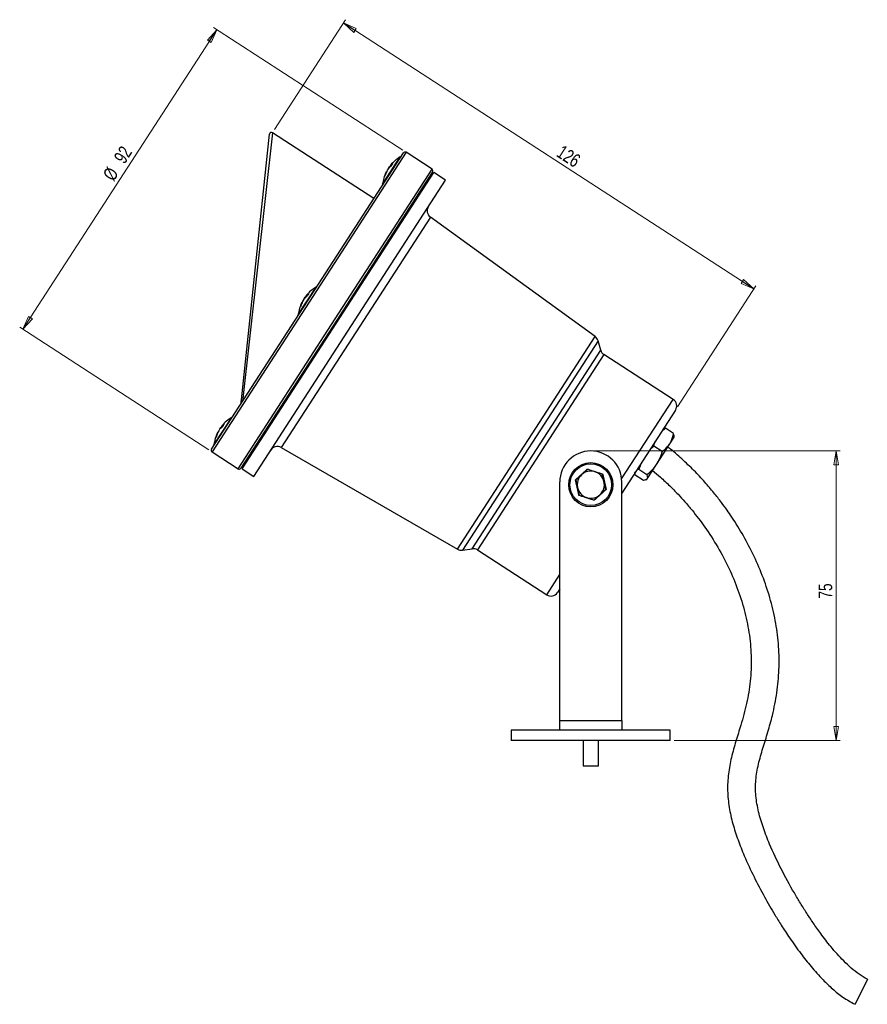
# Model space of a CAD drawing. Header units: millimetres. Extents: x 131 to 933, y 333 to 770.
# Tile 2 of 4: x 385 to 603, y 333 to 587. Entities that reach past the tile are written whole.
import ezdxf

# ---------------------------------------------------------------- set-up
doc = ezdxf.new("R2010")
doc.units = ezdxf.units.MM
doc.styles.add('SLDTEXTSTYLE0', font='TXT', dxfattribs={"width": 0.75})
doc.dimstyles.new('SLDDIMSTYLE0', dxfattribs={"dimtxt": 3.5, "dimasz": 3.556, "dimexe": 0, "dimexo": 0.0625, "dimgap": 0.875, "dimtad": 1, "dimdec": 0, "dimrnd": 1e-09, "dimzin": 12, "dimdsep": 46, "dimtxsty": 'SLDTEXTSTYLE0', "dimblk1": 'CLOSED', "dimblk2": 'CLOSED', "dimsah": 1, "dimcen": 0.09, "dimadec": 0, "dimazin": 3, "dimtfac": 1, "dimtdec": 0, "dimtofl": 0, "dimtmove": 0, "dimatfit": 3, "dimldrblk": 'CLOSED', "dimfxl": 0, "dimfrac": 2, "dimtolj": 1, "dimtzin": 12, "dimarcsym": 0})

# ---------------------------------------------------------------- blocks, each defined once
blk = doc.blocks.new('_Closed')
at = {"color": 0, "linetype": 'ByBlock', "lineweight": -2}
for p, q in [((-1, 0.166667), (0, 0)), ((-1, 0.166667), (-1, -0.166667)), ((0, 0), (-1, -0.166667)), ((0, 0), (-1, 0))]:
    blk.add_line(p, q, dxfattribs=at)
blk = doc.blocks.new('_D')
at = {"color": 7, "linetype": 'Continuous', "lineweight": 0}
for p, q in [((450.56, 558.99), (468.89, 587.28)), ((468.35, 586.44), (574.22, 517.86)), ((554.54, 487.47), (574.77, 518.7))]:
    blk.add_line(p, q, dxfattribs=at)
at = {"color": 7, "linetype": 'Continuous', "lineweight": 18, "xscale": 3.556, "yscale": 3.556}
for p, rotation in [((468.35, 586.44, -0.27), 147.068439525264), ((574.22, 517.86, -0.27), 327.068439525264)]:
    blk.add_blockref('_Closed', p, dxfattribs=dict(at, rotation=rotation))
at = {"color": 7, "linetype": 'Continuous', "lineweight": 18, "insert": (524.95, 555.15), "char_height": 3.5, "attachment_point": 1, "rotation": 327.0684, "style": 'SLDTEXTSTYLE0'}
blk.add_mtext('126', dxfattribs=at)
blk = doc.blocks.new('_D_1')
at = {"color": 7, "linetype": 'Continuous', "lineweight": 0}
for p, q in [((385.68, 507.49), (435.69, 584.7)), ((483.66, 553.63), (434.85, 585.25)), ((433.64, 476.42), (384.84, 508.03))]:
    blk.add_line(p, q, dxfattribs=at)
at = {"color": 7, "linetype": 'Continuous', "lineweight": 18, "xscale": 3.556, "yscale": 3.556}
for p, rotation in [((435.69, 584.7, -0.27), 57.06843952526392), ((385.68, 507.49, -0.27), 237.068439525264)]:
    blk.add_blockref('_Closed', p, dxfattribs=dict(at, rotation=rotation))
at = {"color": 7, "linetype": 'Continuous', "lineweight": 18, "char_height": 3.5, "attachment_point": 1, "rotation": 57.0684, "style": 'SLDTEXTSTYLE0'}
for s, insert in [('92', (408.93, 551.78)), ('%%c', (406.1, 547.32))]:
    blk.add_mtext(s, dxfattribs=dict(at, insert=insert))
blk = doc.blocks.new('_D_2')
at = {"color": 7, "linetype": 'Continuous', "lineweight": 0}
for p, q in [((533.16, 476.11), (596.45, 476.11)), ((595.45, 476.11), (595.45, 401.51)), ((553.66, 401.51), (596.45, 401.51))]:
    blk.add_line(p, q, dxfattribs=at)
at = {"color": 7, "linetype": 'Continuous', "lineweight": 18, "xscale": 3.556, "yscale": 3.556}
for p, rotation in [((595.45, 476.11, -0.27), 90.0000000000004), ((595.45, 401.51, -0.27), 270.0000000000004)]:
    blk.add_blockref('_Closed', p, dxfattribs=dict(at, rotation=rotation))
at = {"color": 7, "linetype": 'Continuous', "lineweight": 18, "insert": (590.94, 438.06), "char_height": 3.5, "attachment_point": 1, "rotation": 90, "style": 'SLDTEXTSTYLE0'}
blk.add_mtext('75', dxfattribs=at)

msp = doc.modelspace()

# ---------------------------------------------------------------- linework, layer by layer
at = {"color": 7, "linetype": 'Continuous', "lineweight": 25}
for p, q in [((442.05, 489.29), (449.25, 557.78)), ((476.2, 541.19), (450.02, 558.15)), ((459.07, 514.75), (483.81, 552.94)), ((478.79, 545.37), (483.02, 551.9)), ((483.1, 551.85), (483.02, 551.9)), ((491.21, 548.74), (484.5, 553.09)), ((479.98, 548.93), (479.67, 548.45)), ((479.98, 548.93), (480.23, 549.33)), ((480.23, 549.33), (480.36, 549.23)), ((480.45, 549.66), (480.53, 549.78)), ((480.45, 549.66), (480.64, 549.53)), ((442.19, 471.48), (491.66, 547.85)), ((445.22, 469.52), (494.69, 545.9)), ((491.36, 548.05), (466.62, 509.86)), ((479.37, 548), (479.45, 548.11)), ((494.69, 545.9), (491.66, 547.85)), ((478.45, 544.85), (478.79, 545.37)), ((478.45, 544.85), (478.53, 544.8)), ((489.76, 544.92), (489.46, 545.11)), ((487.28, 541.76), (487.59, 541.56)), ((485.26, 537.96), (484.95, 538.16)), ((533.28, 505.58), (490.78, 536.38)), ((456.71, 511.28), (461.28, 518.33)), ((461.35, 518.28), (461.28, 518.33)), ((458.23, 515.36), (457.92, 514.88)), ((458.23, 515.36), (458.49, 515.75)), ((458.49, 515.75), (458.62, 515.66)), ((458.71, 516.09), (458.78, 516.21)), ((458.71, 516.09), (458.91, 515.95)), ((434.34, 476.56), (459.07, 514.75)), ((457.63, 514.42), (457.7, 514.54)), ((456.71, 511.28), (456.79, 511.23)), ((468.02, 511.34), (467.71, 511.54)), ((466.62, 509.86), (441.89, 471.67)), ((465.54, 508.18), (465.84, 507.99)), ((534.73, 502.07), (534.03, 504.51)), ((553.41, 489.4), (535.57, 500.95)), ((554, 486.63), (540.16, 465.26)), ((434.96, 477.71), (439.53, 484.76)), ((436.96, 482.52), (437.04, 482.63)), ((436.96, 482.52), (437.15, 482.39)), ((439.61, 484.71), (439.53, 484.76)), ((435.88, 480.85), (435.96, 480.97)), ((436.49, 481.78), (436.17, 481.3)), ((436.49, 481.78), (436.74, 482.18)), ((436.74, 482.18), (436.87, 482.09)), ((448.3, 481.57), (448.6, 481.37)), ((550.36, 481.01), (551.41, 481.96)), ((553.54, 480.58), (551.41, 481.96)), ((552.53, 477.96), (553.65, 479.69)), ((553.65, 479.69), (553.66, 479.9)), ((434.96, 477.71), (435.04, 477.66)), ((446.27, 477.77), (445.97, 477.97)), ((548.42, 477.36), (547.29, 476.28)), ((550.56, 475.98), (548.42, 477.36)), ((549.09, 472.65), (552.53, 477.96)), ((434.48, 475.87), (441.2, 471.52)), ((443.79, 474.61), (444.1, 474.41)), ((452.3, 476.97), (497.79, 450.78)), ((545.03, 472.79), (544.52, 471.33)), ((546.68, 468.92), (549.09, 472.65)), ((442.19, 471.48), (445.22, 469.52)), ((531.28, 471.36), (529.79, 469.99)), ((535.14, 470.15), (533.21, 470.75)), ((545.73, 468.52), (543.6, 469.9)), ((544.52, 471.33), (544.02, 471.23)), ((546.65, 469.95), (544.52, 471.33)), ((524.16, 406.61), (524.16, 468.11)), ((540.16, 406.61), (540.16, 468.11)), ((546.4, 468.68), (546.59, 468.78)), ((546.59, 468.78), (546.68, 468.92)), ((529.18, 464.68), (531.11, 464.08)), ((533.03, 463.47), (534.52, 464.84)), ((499.07, 450.54), (501.58, 450.89)), ((502.95, 450.59), (520.79, 439.04)), ((524.16, 440.56), (523.55, 439.63)), ((524.16, 406.61), (540.16, 406.61)), ((524.16, 404.11), (524.16, 406.61)), ((540.16, 406.61), (540.16, 404.11)), ((511.66, 404.11), (511.66, 401.51)), ((524.16, 404.11), (511.66, 404.11)), ((540.16, 404.11), (524.16, 404.11)), ((552.66, 404.11), (540.16, 404.11)), ((552.66, 401.51), (552.66, 404.11)), ((552.66, 401.51), (511.66, 401.51)), ((530.16, 401.51), (530.16, 394.92)), ((534.16, 394.92), (534.16, 401.51)), ((530.16, 394.92), (534.16, 394.92)), ((603.5, 339.93), (600.32, 333.48))]:
    msp.add_line(p, q, dxfattribs=at)
at = {"color": 8, "linetype": 'Continuous', "lineweight": 25}
for p, q in [((450.02, 558.15), (442.28, 488.83)), ((484.5, 553.09), (459.49, 514.48)), ((466.21, 510.13), (491.21, 548.74)), ((490.78, 536.38), (452.3, 476.97)), ((459.49, 514.48), (434.48, 475.87)), ((441.2, 471.52), (466.21, 510.13)), ((497.79, 450.78), (533.28, 505.58)), ((534.03, 504.51), (499.07, 450.54)), ((501.58, 450.89), (534.73, 502.07)), ((535.57, 500.95), (502.95, 450.59)), ((540.12, 468.89), (553.41, 489.4)), ((520.79, 439.04), (524.16, 444.24))]:
    msp.add_line(p, q, dxfattribs=at)
at = {"color": 7, "linetype": 'Continuous', "lineweight": 25}
for radius in [5.7, 5.37]:
    msp.add_circle((532.16, 467.41), radius, dxfattribs=at)
for centre, radius, start, end in [((449.75, 557.73), 0.5, 57.0684, 173.9961), ((487.72, 543.85), 9.32, 120.2834, 140.5161), ((484.23, 552.67), 0.5, 57.0684, 147.0684), ((485.84, 545.41), 6.88, 153.8173, 164.075), ((482.05, 546.93), 2.88, 120.3581, 135.9559), ((485.49, 544.97), 6.82, 136.9248, 140.3408), ((482.52, 547.66), 2.88, 120.3581, 135.9559), ((487.03, 545.76), 7.4, 143.6689, 150.468), ((490.94, 548.32), 0.5, 327.0684, 57.0684), ((487.72, 543.85), 9.32, 153.6208, 173.8534), ((485.55, 544.96), 6.88, 153.8173, 164.075), ((481.41, 545.56), 2.79, 141.5333, 152.6036), ((491.95, 538), 2, 147.0684, 234.0684), ((465.98, 510.28), 9.32, 120.2834, 140.5161), ((460.3, 513.35), 2.88, 120.3581, 135.9559), ((463.74, 511.4), 6.82, 136.9248, 140.3408), ((460.78, 514.09), 2.88, 120.3581, 135.9559), ((465.28, 512.19), 7.4, 143.6689, 150.468), ((465.98, 510.28), 9.32, 153.6208, 173.8534), ((463.8, 511.39), 6.88, 153.8173, 164.075), ((459.67, 511.99), 2.79, 141.5333, 152.6036), ((464.1, 511.84), 6.88, 153.8173, 164.075), ((532.11, 503.96), 2, 16.0684, 54.0684), ((536.66, 502.63), 2, 196.0684, 237.0684), ((442.53, 489.25), 0.487, 174.3148, 238.5869), ((552.32, 487.72), 2, 327.0684, 57.0684), ((438.55, 479.78), 2.88, 120.3581, 135.9559), ((441.99, 477.83), 6.82, 136.9248, 140.3408), ((439.03, 480.52), 2.88, 120.3581, 135.9559), ((444.23, 476.71), 9.32, 120.2834, 140.5161), ((443.54, 478.62), 7.4, 143.6689, 150.468), ((444.23, 476.71), 9.32, 153.6208, 173.8534), ((442.06, 477.81), 6.88, 153.8173, 164.075), ((437.92, 478.42), 2.79, 141.5333, 152.6036), ((442.35, 478.27), 6.88, 153.8173, 164.075), ((451.3, 475.24), 2, 60.0684, 147.0684), ((434.76, 476.29), 0.5, 147.0684, 237.0684), ((532.16, 468.11), 8, 90, 180), ((532.16, 468.11), 8, 0, 90), ((441.47, 471.94), 0.5, 237.0684, 327.0684), ((532.16, 467.41), 3.5, 132.5169, 192.5169), ((532.16, 467.41), 3.5, 72.5169, 132.5169), ((532.16, 467.41), 3.5, 12.5169, 72.5169), ((532.16, 467.41), 3.5, 312.5169, 12.5169), ((532.16, 467.41), 3.5, 192.5169, 252.5169), ((532.16, 467.41), 3.5, 252.5169, 312.5169), ((498.79, 452.52), 2, 240.0684, 278.0684), ((501.86, 448.91), 2, 57.0684, 98.0684), ((521.87, 440.72), 2, 237.0684, 327.0684)]:
    msp.add_arc(centre, radius, start, end, dxfattribs=at)
for points, knots in [([(441.95, 488.32), (441.95, 488.32), (441.95, 488.32), (441.95, 488.36), (441.96, 488.45), (441.99, 488.7), (442.02, 489.02), (442.05, 489.27), (442.05, 489.29)], [0, 0, 0, 0, 0.008514, 0.04706, 0.182173, 0.443864, 0.935478, 1, 1, 1, 1]), ([(550.75, 481.78), (550.78, 481.8), (550.93, 481.91), (551.2, 481.94), (551.41, 481.96)], [0, 0, 0, 0, 0.220319, 1, 1, 1, 1]), ([(552.53, 477.96), (552.66, 478.18), (553.14, 478.97), (553.37, 479.9), (553.54, 480.58)], [0, 0, 0, 0, 0.268634, 1, 1, 1, 1]), ([(553.64, 479.9), (553.65, 479.94), (553.69, 480.12), (553.6, 480.38), (553.54, 480.58)], [0, 0, 0, 0, 0.220319, 1, 1, 1, 1]), ([(548.42, 477.36), (548.47, 477.6), (548.57, 478.09), (548.78, 478.53), (548.89, 478.75)], [0, 0, 0, 0, 0.494384, 1, 1, 1, 1]), ([(550.56, 475.98), (550.75, 476.12), (551.53, 476.69), (552.1, 477.42), (552.53, 477.96)], [0, 0, 0, 0, 0.257551, 1, 1, 1, 1]), ([(550.56, 475.98), (550.37, 475.4), (550.01, 474.23), (549.4, 473.18), (549.09, 472.65)], [0, 0, 0, 0, 0.495458, 1, 1, 1, 1]), ([(603.5, 339.93), (602.78, 340.34), (601.3, 341.17), (599.29, 342.81), (596.82, 345.15), (594.2, 348.13), (591.63, 351.46), (589.58, 354.36), (587.84, 356.98), (586.23, 359.55), (583.97, 363.33), (581.22, 368.36), (578.56, 373.97), (576.64, 378.89), (575.39, 383.03), (574.64, 387.17), (574.62, 391.31), (575.37, 395.41), (576.56, 399.51), (577.87, 403.68), (579.19, 408.43), (580.26, 413.78), (580.81, 419.73), (580.71, 425.72), (579.97, 431.68), (578.64, 437.57), (576.76, 443.34), (574.39, 448.91), (571.64, 454.18), (569.21, 458.09), (567.26, 460.94), (565.74, 463.02), (563.83, 465.46), (561.49, 468.21), (558.75, 471.15), (555.67, 474.07), (553.4, 476.1), (552.1, 477.02), (551.98, 477.11)], [0, 0, 0, 0, 0.015853, 0.032588, 0.049545, 0.081222, 0.108534, 0.130324, 0.149527, 0.168963, 0.188452, 0.234064, 0.279082, 0.307572, 0.335413, 0.362126, 0.38812, 0.414488, 0.441845, 0.470007, 0.498431, 0.53659, 0.574712, 0.612955, 0.651374, 0.689901, 0.728736, 0.767753, 0.806095, 0.842723, 0.85611, 0.872366, 0.892321, 0.915614, 0.941644, 0.969426, 0.997122, 1, 1, 1, 1]), ([(549.09, 472.65), (549.04, 472.58), (548.69, 472.04), (547.92, 471.09), (547.08, 470.33), (546.65, 469.95)], [0, 0, 0, 0, 0.0700769, 0.5307777, 1, 1, 1, 1]), ([(528.23, 468.65), (528.27, 468.7), (528.52, 468.92), (529.14, 469.49), (530.12, 470.38), (530.88, 471.08), (531.26, 471.44)], [0, 0, 0, 0, 0.048246, 0.241311, 0.616335, 1, 1, 1, 1]), ([(529.79, 469.99), (529.76, 469.96), (529.25, 469.5), (528.76, 469.05), (528.3, 468.63)], [0, 0, 0, 0, 0.070174, 1, 1, 1, 1]), ([(531.26, 471.44), (531.33, 471.42), (531.64, 471.32), (532.44, 471.06), (533.7, 470.67), (534.69, 470.36), (535.2, 470.2)], [0, 0, 0, 0, 0.048246, 0.241311, 0.616335, 1, 1, 1, 1]), ([(533.21, 470.75), (533.16, 470.77), (532.51, 470.97), (531.87, 471.17), (531.28, 471.36)], [0, 0, 0, 0, 0.070174, 1, 1, 1, 1]), ([(535.57, 468.17), (535.54, 468.32), (535.39, 468.98), (535.25, 469.63), (535.14, 470.15)], [0, 0, 0, 0, 0.21335, 1, 1, 1, 1]), ([(535.2, 470.2), (535.21, 470.14), (535.28, 469.82), (535.46, 468.99), (535.75, 467.7), (535.97, 466.69), (536.09, 466.18)], [0, 0, 0, 0, 0.048246, 0.241311, 0.616335, 1, 1, 1, 1]), ([(543.49, 470.58), (543.48, 470.54), (543.44, 470.36), (543.53, 470.1), (543.6, 469.9)], [0, 0, 0, 0, 0.220319, 1, 1, 1, 1]), ([(546.65, 469.95), (546.71, 469.75), (546.84, 469.33), (546.73, 469.06), (546.68, 468.92)], [0, 0, 0, 0, 0.495458, 1, 1, 1, 1]), ([(548.05, 471.04), (548.74, 470.48), (550.29, 469.24), (552.48, 467.19), (554.59, 465.06), (556.5, 462.96), (558.27, 460.87), (559.97, 458.71), (562.25, 455.58), (564.97, 451.36), (567.86, 445.92), (570.22, 440.29), (572.01, 434.51), (573.18, 428.62), (573.65, 422.7), (573.4, 416.8), (572.44, 411.03), (571.03, 405.89), (569.57, 401.3), (568.39, 397.14), (567.57, 392.88), (567.36, 388.55), (567.8, 384.22), (568.75, 379.98), (570.1, 375.82), (571.92, 371.24), (574.2, 366.35), (576.85, 361.31), (579.23, 357.19), (581.42, 353.65), (583.62, 350.29), (586.17, 346.71), (589.03, 343.1), (591.74, 340.05), (594.5, 337.41), (597.2, 335.21), (599.26, 334.06), (600.32, 333.48)], [0, 0, 0, 0, 0.016998, 0.03791, 0.057274, 0.074208, 0.092251, 0.109443, 0.126774, 0.166179, 0.205371, 0.244217, 0.28267, 0.320775, 0.358585, 0.396024, 0.43323, 0.470139, 0.49771, 0.52524, 0.552739, 0.580353, 0.60783, 0.635467, 0.66323, 0.691439, 0.729414, 0.766226, 0.800316, 0.820207, 0.845776, 0.877089, 0.904108, 0.933805, 0.954939, 0.977, 1, 1, 1, 1]), ([(529.12, 464.63), (529.1, 464.69), (529.03, 465.01), (528.85, 465.84), (528.57, 467.13), (528.34, 468.14), (528.23, 468.65)], [0, 0, 0, 0, 0.048246, 0.241311, 0.616335, 1, 1, 1, 1]), ([(528.3, 468.63), (528.42, 468.12), (528.56, 467.47), (528.71, 466.8), (528.74, 466.66)], [0, 0, 0, 0, 0.78665, 1, 1, 1, 1]), ([(536.01, 466.2), (535.99, 466.32), (535.84, 466.96), (535.69, 467.63), (535.57, 468.17)], [0, 0, 0, 0, 0.18738, 1, 1, 1, 1]), ([(546.68, 468.92), (546.67, 468.9), (546.58, 468.78), (546.32, 468.61), (545.93, 468.55), (545.73, 468.52)], [0, 0, 0, 0, 0.0700769, 0.5307777, 1, 1, 1, 1]), ([(528.74, 466.66), (528.86, 466.11), (529.01, 465.45), (529.15, 464.8), (529.18, 464.68)], [0, 0, 0, 0, 0.81262, 1, 1, 1, 1]), ([(533.05, 463.39), (532.99, 463.41), (532.68, 463.51), (531.87, 463.77), (530.61, 464.16), (529.62, 464.47), (529.12, 464.63)], [0, 0, 0, 0, 0.048246, 0.241311, 0.616335, 1, 1, 1, 1]), ([(536.09, 466.18), (536.04, 466.13), (535.8, 465.91), (535.17, 465.34), (534.2, 464.45), (533.44, 463.75), (533.05, 463.39)], [0, 0, 0, 0, 0.048246, 0.241311, 0.616335, 1, 1, 1, 1]), ([(534.52, 464.84), (534.56, 464.87), (535.06, 465.33), (535.55, 465.78), (536.01, 466.2)], [0, 0, 0, 0, 0.070174, 1, 1, 1, 1]), ([(531.11, 464.08), (531.15, 464.06), (531.8, 463.86), (532.44, 463.66), (533.03, 463.47)], [0, 0, 0, 0, 0.070174, 1, 1, 1, 1])]:
    msp.add_open_spline(points, degree=3, knots=knots, dxfattribs=at)

# ---------------------------------------------------------------- dimensions: what is measured, and where the dimension line sits
at = {"color": 7, "linetype": 'Continuous', "lineweight": 18}
for base, p1, p2, angle, picture, middle in [((574.22, 517.86), (450.02, 558.15), (554, 486.63), 327.0684, '_D', (525.76, 549.25)), ((595.45, 401.51), (532.16, 476.11), (552.66, 401.51), 90, '_D_2', (595.45, 440.65))]:
    dim = msp.add_linear_dim(base=base, p1=p1, p2=p2, angle=angle, dimstyle='SLDDIMSTYLE0', dxfattribs=at)
    dim.commit()
    dim.dimension.update_dxf_attribs({"geometry": picture, "text_midpoint": middle, "dimtype": 160})
dim = msp.add_linear_dim(base=(435.69, 584.7), p1=(434.48, 475.87), p2=(484.5, 553.09), angle=57.0684, text='%%c<>', dimstyle='SLDDIMSTYLE0', dxfattribs=at)
dim.commit()
dim.dimension.update_dxf_attribs({"geometry": '_D_1', "text_midpoint": (412.73, 549.25), "dimtype": 160})

doc.saveas('drawing.dxf')
